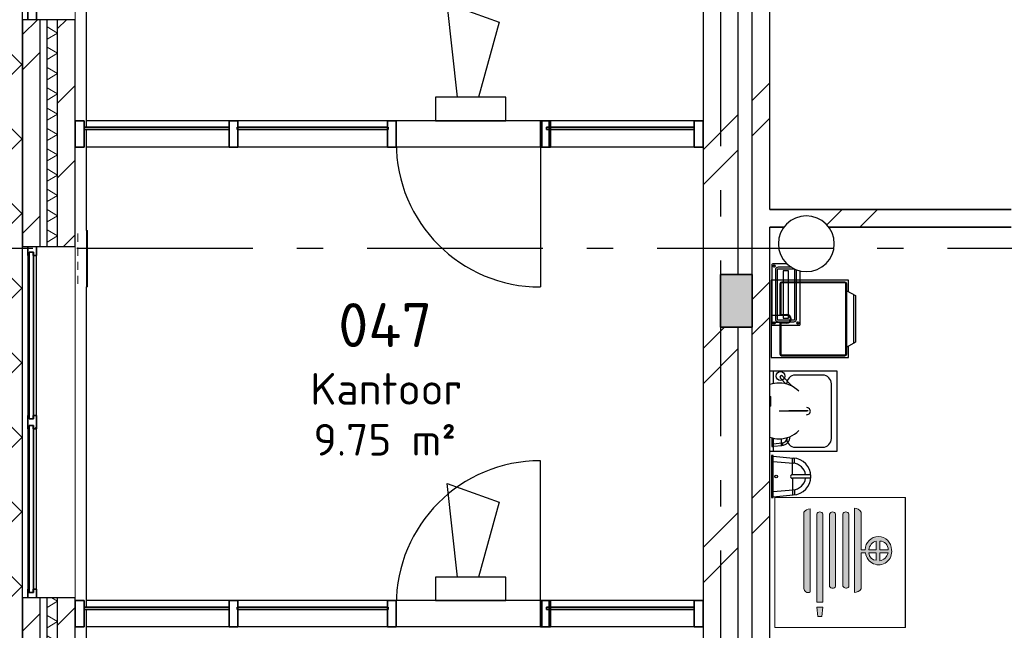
# Model space of a CAD drawing. Header units: millimetres. Extents: x -285236 to 84130, y -470 to 79511.
# Tile 161 of 192: x -1358 to 4241, y 64309 to 67783. Entities that reach past the tile are written whole.
import ezdxf
from ezdxf.enums import TextEntityAlignment as Align

# ---------------------------------------------------------------- set-up
doc = ezdxf.new("R2010")
doc.units = ezdxf.units.MM
doc.linetypes.add('NLRS_stramien', pattern=[1650, 1000, -250, 150, -250])
doc.layers.add('EL6511--', color=3, linetype='Continuous')
doc.layers.add('XREF', color=254, linetype='Continuous')
doc.styles.add('ISOCPEUR_1', font='isocpeur.ttf', dxfattribs={"height": 250})
doc.styles.add('ISOCPEUR_3', font='isocpeur.ttf', dxfattribs={"height": 180})
doc.styles.add('STABICAD-018', font='ISOCP.SHX', dxfattribs={"height": 180})
pattern_1 = [(45, (-29374, 17038.6), (-565.685, 565.685), []), (45, (-29174, 17038.6), (-565.685, 565.685), [])]

# ---------------------------------------------------------------- blocks, each defined once
blk = doc.blocks.new('VB654ASG')
at = {"color": 0, "linetype": 'Continuous'}
blk.add_lwpolyline([(-0.743, 2.333), (-1.333, 7.667), (1.619, 6.6), (0.438, 2.333)], dxfattribs=at)
blk.add_lwpolyline([(2, 1), (2, 2.333), (-2, 2.333), (-2, 1)], close=True, dxfattribs=at)
at = {"color": 0, "linetype": 'Continuous', "style": 'STABICAD-018'}
for tag, p in [('CODING1', (4.741, 13.372)), ('CODING2', (5.016, 10.912)), ('ARTICLECODE', (6.529, 8.71)), ('FIREPROTECTION_PANEL', (6.529, 6.4)), ('FIREPROTECTION_ZONE', (6.011, 4.064)), ('FIREPROTECTION_HARDWARENUMBER', (13.565, -0.707))]:
    blk.add_attdef(tag, text='', height=1.8, dxfattribs=at).set_placement(p, align=Align.MIDDLE)

msp = doc.modelspace()

# ---------------------------------------------------------------- hatches: boundary and pattern name
at = {"layer": 'XREF', "lineweight": 9}
h = msp.add_hatch(dxfattribs=at)
h.set_pattern_fill('FP_256', color=256, style=0, pattern_type=2)
h.set_pattern_definition([(44.996, (-29770.8, 17046.4), (-212.1294, 212.129), []), (135, (-29770.8, 17046.4), (-212.1293, -212.0994), [])])
h.paths.add_polyline_path([(-1343.6184, 59082.6047), (-1343.6184, 73194.6441), (-2194.1357, 73194.6441), (-9472.1304, 62387.6047), (-1356.1106, 59087.6839)])
h = msp.add_hatch(dxfattribs=at)
h.set_pattern_fill('FP_6', color=256, angle=45, style=0, pattern_type=2)
h.set_pattern_definition([(45, (-29374, 17038.6), (-565.685, 565.685), []), (45, (-29174, 17038.6), (-565.685, 565.685), [])])
h.paths.add_polyline_path([(-1242.1304, 58702.6047), (-1242.1304, 58793.5138), (-1262.1304, 58802.6047), (-1342.1304, 58802.6047), (-1342.1304, 58702.6047), (-1262.1304, 58702.6047)])
h.paths.add_polyline_path([(-1280.1223, 58982.6047), (-1242.1304, 58982.6047), (-1242.1304, 59947.6047), (-1342.1304, 59947.6047), (-1342.1304, 58982.6047)])
h.paths.add_polyline_path([(-1242.1304, 60917.6047), (-1242.1304, 60925.2262), (-1342.1304, 60925.2262), (-1342.1304, 60917.6047), (-1262.1304, 60917.6047)])
h.paths.add_polyline_path([(-1263.055, 61840.2262), (-1242.1304, 61840.2262), (-1242.1304, 62085.2262), (-1342.1304, 62085.2262), (-1342.1304, 61840.2262), (-1272.1304, 61840.2262)])
h.paths.add_polyline_path([(-1272.1304, 63000.2262), (-1242.1304, 63000.2262), (-1242.1304, 64492.6047), (-1342.1304, 64492.6047), (-1342.1304, 63000.2262)])
h.paths.add_polyline_path([(-1272.1304, 66492.6047), (-1242.1304, 66492.6047), (-1242.1304, 67782.6047), (-1342.1304, 67782.6047), (-1342.1304, 66492.6047)])
h.paths.add_polyline_path([(-1242.1304, 69782.6047), (-1242.1304, 69982.6047), (-1342.1304, 69982.6047), (-1342.1304, 69782.6047), (-1272.1304, 69782.6047)])
h = msp.add_hatch(dxfattribs=at)
h.set_pattern_fill('FP_101', color=256, angle=60, style=0, pattern_type=2)
h.set_pattern_definition([(330, (-1342.13, 64242.6), (99.9697, 57.7525), []), (30, (-1342.13, 64127.1), (-0.0303, 115.4525), [])])
h.paths.add_polyline_path([(-1202.1304, 58702.6047), (-1142.1304, 58702.6047), (-1142.1304, 58748.0592), (-1202.1304, 58775.332)])
h.paths.add_polyline_path([(-1155.6243, 58982.6047), (-1142.1304, 58982.6047), (-1142.1304, 59947.6047), (-1202.1304, 59947.6047), (-1202.1304, 58982.6047), (-1189.4778, 58982.6047)])
h.paths.add_polyline_path([(-1156.1304, 60917.6047), (-1142.1304, 60917.6047), (-1142.1304, 60925.2262), (-1202.1304, 60925.2262), (-1202.1304, 60917.6047)])
h.paths.add_polyline_path([(-1142.1304, 61840.2262), (-1142.1304, 62085.2262), (-1202.1304, 62085.2262), (-1202.1304, 61840.2262)])
h.paths.add_polyline_path([(-1202.1304, 63000.2262), (-1142.1304, 63000.2262), (-1142.1304, 64492.6047), (-1202.1304, 64492.6047), (-1202.1304, 63465.7061)])
h.paths.add_polyline_path([(-1202.1304, 66492.6047), (-1142.1304, 66492.6047), (-1142.1304, 67782.6047), (-1202.1304, 67782.6047), (-1202.1304, 66627.6109)])
h.paths.add_polyline_path([(-1142.1304, 69782.6047), (-1142.1304, 69882.6047), (-1202.1304, 69882.6047), (-1202.1304, 69782.6047)])
h = msp.add_hatch(dxfattribs=at)
h.set_pattern_fill('FP_6', color=256, angle=45, style=0, pattern_type=2)
h.set_pattern_definition(pattern_1)
h.paths.add_polyline_path([(2727.8696, 58982.6047), (2727.8696, 59302.6047), (2527.8697, 59302.6047), (2527.8696, 58982.6047), (2627.8696, 58982.6047)])
h.paths.add_polyline_path([(2727.8696, 60302.6047), (2727.8696, 62642.6047), (2627.8696, 62642.6047), (2627.8696, 62942.6047), (2727.8696, 62942.6047), (2727.8696, 66032.6047), (2627.8696, 66032.6047), (2627.8696, 66332.6047), (2727.8696, 66332.6047), (2727.8696, 69702.6047), (2527.8696, 69702.6047), (2527.8696, 60302.6047)])
h = msp.add_hatch(dxfattribs=at)
h.set_pattern_fill('FP_6', color=256, angle=45, style=0, pattern_type=2)
h.set_pattern_definition(pattern_1)
h.paths.add_polyline_path([(2907.8696, 58702.6047), (2907.8696, 59302.6047), (2807.8696, 59302.6047), (2807.8696, 58702.6047)])
h.paths.add_polyline_path([(2807.8696, 60302.6047), (2907.8696, 60302.6047), (2907.8696, 69702.6047), (2807.8696, 69702.6047), (2807.8696, 60547.0246)])
h = msp.add_hatch(dxfattribs=at)
h.set_pattern_fill('FP_88', color=256, angle=45, style=0, pattern_type=2)
h.set_pattern_definition([(45, (-29773.96, 17038.63), (-212.132, 212.132), [])])
h.paths.add_polyline_path([(-1142.1304, 58702.6047), (-1123.5397, 58739.6089), (-1131.4466, 58743.203), (-1115.8146, 58802.6047), (-1142.1304, 58802.6047)])
h.paths.add_polyline_path([(-1072.1304, 58882.6047), (-1042.1304, 58882.6047), (-1042.1304, 59947.6047), (-1142.1304, 59947.6047), (-1142.1304, 58982.6047), (-1072.1304, 58982.6047), (-1072.1304, 58901.6523)])
h.paths.add_polyline_path([(-1042.1304, 60917.6047), (-1042.1304, 60925.2262), (-1142.1304, 60925.2262), (-1142.1304, 60917.6047), (-1096.1304, 60917.6047)])
h.paths.add_polyline_path([(-1142.1304, 61840.2262), (-1042.1304, 61840.2262), (-1042.1304, 62085.2262), (-1142.1304, 62085.2262)])
h.paths.add_polyline_path([(-1042.1304, 63000.2262), (-1042.1304, 64492.6047), (-1142.1304, 64492.6047), (-1142.1304, 63000.2262)])
h.paths.add_polyline_path([(-1061.2667, 66492.6047), (-1042.1304, 66492.6047), (-1042.1304, 67782.6047), (-1142.1304, 67782.6047), (-1142.1304, 66492.6047)])
h = msp.add_hatch(dxfattribs=at)
h.set_pattern_fill('FP_8', color=256, angle=45, style=0, pattern_type=2)
h.set_pattern_definition(pattern_1)
h.paths.add_polyline_path([(8227.8237, 66602.6047), (12717.8696, 66602.6047), (12717.8696, 66702.6047), (5934.3696, 66702.6047), (5934.3696, 66602.6047), (6617.8696, 66602.6047)])
h.paths.add_polyline_path([(3269.3033, 66602.6047), (4279.3696, 66602.6047), (4279.3696, 66702.6047), (2907.8696, 66702.6047), (2907.8696, 66602.6047), (2989.3406, 66602.6047), (3002.7156, 66620.0353), (3035.5938, 66645.2637), (3073.8812, 66661.1229), (3114.9688, 66666.5321), (3156.0563, 66661.1229), (3194.3438, 66645.2637), (3227.222, 66620.0353), (3240.597, 66602.6047), (3268.3095, 66602.6047)])
h = msp.add_hatch(dxfattribs=at)
h.set_pattern_fill('FP_175', color=256, angle=90, style=0, pattern_type=2)
h.set_pattern_definition([(45, (-29773.96, 17038.6), (-449.013, 449.013), []), (45, (-29615.2, 17038.6), (-2e-13, 898.0256), []), (45, (-29932.7, 17038.6), (-2e-13, 898.0256), [])])
h.paths.add_polyline_path([(-1262.1305, 64492.6047), (-1262.1305, 64543.5924), (-1280.2303, 64543.5927), (-1280.3304, 64524.5912), (-1304.329, 64524.5927), (-1304.3304, 64543.5982), (-1312.1304, 64543.5982), (-1312.1304, 64492.6047), (-1272.1304, 64492.6047)])
h.paths.add_polyline_path([(-1304.3304, 65454.6047), (-1304.2303, 65473.6102), (-1280.2303, 65473.5057), (-1280.2303, 65454.6102), (-1262.1305, 65454.6102), (-1262.1305, 65530.5972), (-1280.2303, 65530.5972), (-1280.3304, 65511.5972), (-1304.3304, 65511.5972), (-1304.3304, 65530.6047), (-1312.1304, 65530.6047), (-1312.1304, 65454.6047)])
h.paths.add_polyline_path([(-1304.3304, 66441.6112), (-1304.2303, 66460.6167), (-1280.2303, 66460.5137), (-1280.2303, 66441.6167), (-1262.1305, 66441.617), (-1262.1305, 66492.6047), (-1312.1304, 66492.6047), (-1312.1304, 66441.6112)])
at = {"layer": 'XREF'}
msp.add_hatch(color=256, dxfattribs=at).paths.add_polyline_path([(2627.8696, 66175.4047), (2627.8696, 66032.6047), (2807.8696, 66032.6047), (2807.8696, 66332.6047), (2627.8696, 66332.6047), (2627.8696, 66182.6047)])
h = msp.add_hatch(color=256, dxfattribs=at)
h.paths.add_polyline_path([(3676.458, 64324.0153), (3678.5949, 64324.0153), (3678.5949, 65063.9669), (3676.458, 65063.9669), (3676.458, 64438.5999)])
h.paths.add_polyline_path([(3180.6714, 64386.7489), (3203.3375, 64386.7489), (3208.9121, 64439.7877), (3173.8005, 64439.7877), (3180.2753, 64389.8069)])
h.paths.add_polyline_path([(3208.9121, 64469.1421), (3208.9121, 64969.351), (3204.2064, 64977.0011), (3200.5856, 64979.748), (3196.3549, 64981.5394), (3191.4654, 64982.2673), (3191.2473, 64982.2673), (3186.7383, 64981.6918), (3182.4165, 64979.9611), (3178.668, 64977.2003), (3175.7333, 64973.5863), (3173.8005, 64969.351), (3173.8005, 64469.1421), (3203.3375, 64469.1421)])
h.paths.add_polyline_path([(3388.233, 64523.2514), (3399.183, 64525.2727), (3409.472, 64529.5299), (3418.6489, 64535.8363), (3426.3114, 64543.9156), (3426.3114, 64748.9078), (3451.9229, 64748.9078), (3455.7949, 64731.0161), (3463.9179, 64714.6111), (3475.8004, 64700.6858), (3490.7231, 64690.083), (3508.116, 64683.4027), (3525.9472, 64681.1717), (3544.1166, 64683.4027), (3561.1916, 64690.0021), (3576.1386, 64700.5707), (3588.053, 64714.4687), (3596.2136, 64730.855), (3600.1267, 64748.7378), (3599.5552, 64767.0348), (3596.2136, 64788.3313), (3588.053, 64806.4068), (3576.1386, 64821.1459), (3561.1916, 64832.2977), (3544.0193, 64839.4107), (3524.6262, 64841.9638), (3505.2332, 64839.4107), (3487.1617, 64831.9252), (3471.6434, 64820.0176), (3459.7358, 64804.4993), (3452.2503, 64786.4279), (3449.6972, 64767.0348), (3426.3114, 64767.0348), (3425.5235, 64982.2673), (3419.15, 64990.1851), (3410.0356, 64997.0672), (3399.5184, 65001.5194), (3388.233, 65003.2731), (3388.233, 64525.2727)])
h.paths.add_polyline_path([(3124.4094, 64523.7982), (3130.4665, 64524.5956), (3136.1109, 64526.9336), (3136.1109, 65000.5728), (3126.0299, 64998.6936), (3113.741, 64992.8488), (3108.0914, 64988.9825), (3101.0065, 64981.569), (3101.8039, 64541.144), (3104.1419, 64535.4996), (3107.861, 64530.6527), (3112.7079, 64526.9336), (3118.3523, 64524.5956)])
h.paths.add_polyline_path([(3264.4336, 64548.641), (3271.0928, 64549.8896), (3275.8355, 64552.2413), (3279.761, 64555.6527), (3281.7508, 64557.9958), (3281.7508, 64970.6998), (3276.508, 64977.9642), (3268.4543, 64981.888), (3259.5025, 64981.5394), (3251.7783, 64977.0011), (3247.1164, 64969.351), (3247.1164, 64557.9958), (3250.4271, 64554.0972), (3257.7744, 64549.8896), (3263.6107, 64548.7434)])
h.paths.add_polyline_path([(3339.0165, 64548.7434), (3347.7719, 64549.8896), (3352.5333, 64552.2413), (3353.5903, 64552.8526), (3357.2762, 64556.4549), (3357.2762, 64970.6998), (3352.0334, 64977.9642), (3343.9797, 64981.888), (3335.0278, 64981.5394), (3327.3037, 64977.0011), (3322.6418, 64969.351), (3322.6418, 64559.9125), (3327.3042, 64554.0972), (3331.5746, 64551.1292), (3336.6964, 64549.2727)])
h.paths.add_polyline_path([(3532.1088, 64703.6251), (3532.1088, 64748.9078), (3579.9194, 64748.9078), (3574.3853, 64735.4512), (3566.6274, 64724.2362), (3556.5171, 64714.8388), (3544.0193, 64707.6343), (3536.1669, 64704.9911)])
h.paths.add_polyline_path([(3512.8899, 64706.7844), (3500.0572, 64709.0193), (3488.8131, 64714.7414), (3483.1041, 64719.122), (3475.8004, 64729.3176), (3471.6434, 64742.2466), (3471.6434, 64748.9078), (3512.8899, 64748.9078), (3512.8899, 64708.2197)])
h.paths.add_polyline_path([(3488.8131, 64767.0348), (3470.7664, 64767.0348), (3475.8004, 64784.6304), (3479.8461, 64792.7177), (3490.7231, 64804.4467), (3500.0572, 64810.9814), (3512.8899, 64815.8515), (3512.8899, 64767.0348), (3490.7231, 64767.0348)])
h.paths.add_polyline_path([(3562.0907, 64767.0348), (3532.1088, 64767.0348), (3532.1088, 64815.8515), (3544.7434, 64814.1881), (3556.5171, 64809.3113), (3566.6274, 64801.5534), (3574.3853, 64791.4432), (3579.2621, 64779.6695), (3579.9194, 64767.0348), (3566.6274, 64767.0348)])
at = {"layer": 'XREF', "lineweight": 9}
h = msp.add_hatch(dxfattribs=at)
h.set_pattern_fill('FP_172', color=256, style=0, pattern_type=2)
h.set_pattern_definition([(0, (-29773.96, 17038.63), (0, 300), [])])
h.paths.add_polyline_path([(-992.1304, 64427.8978), (-167.1304, 64427.8978), (-167.1304, 64440.3978), (-992.1304, 64440.3978), (-992.1304, 64438.5999)])
h = msp.add_hatch(dxfattribs=at)
h.set_pattern_fill('FP_173', color=256, style=0, pattern_type=2)
h.set_pattern_definition([(0, (-29773.96, 17038.63), (0, 300), [])])
h.paths.add_polyline_path([(-122.1304, 64427.8978), (737.8696, 64427.8978), (737.8696, 64440.3978), (-122.1304, 64440.3978), (-122.1304, 64438.5999)])
h = msp.add_hatch(dxfattribs=at)
h.set_pattern_fill('FP_174', color=256, style=0, pattern_type=2)
h.set_pattern_definition([(0, (-29773.96, 17038.63), (0, 300), [])])
h.paths.add_polyline_path([(1637.8696, 64427.8978), (2477.8696, 64427.8978), (2477.8696, 64440.3978), (1637.8696, 64440.3978), (1637.8696, 64438.5999)])

# ---------------------------------------------------------------- linework, layer by layer
at = {"layer": 'XREF', "linetype": 'NLRS_stramien'}
for p, q in [((2627.8696, 77962.7572), (2627.8696, 8370.0218)), ((-47232.6128, 66482.6047), (64223.889, 66482.6047))]:
    msp.add_line(p, q, dxfattribs=at)
at = {"layer": 'XREF'}
for p, q in [((-1343.6184, 73194.6441), (-1343.6184, 59082.6047)), ((2527.8696, 69782.6047), (2527.8696, 60302.6047)), ((2907.8696, 66702.6047), (2907.8696, 69702.6047)), ((-977.1303, 67170.1547), (-977.1303, 67982.6047)), ((-1342.1304, 67782.6047), (-1342.1304, 66492.6047)), ((-1042.1304, 67782.6047), (-1342.1304, 67782.6047)), ((-1042.1304, 66492.6047), (-1042.1304, 67782.6047)), ((-167.1304, 67207.6047), (-977.1303, 67207.6047)), ((732.8696, 67207.6047), (-117.1304, 67207.6047)), ((1602.8696, 67207.6047), (782.8696, 67207.6047)), ((2477.8696, 67207.6047), (1660.3696, 67207.6047)), ((-977.1303, 66582.6047), (-977.1303, 67157.6547)), ((-167.1304, 67057.6047), (-977.1303, 67057.6047)), ((732.8696, 67057.6047), (-117.1304, 67057.6047)), ((1602.8696, 67057.6047), (782.8696, 67057.6047)), ((1602.8696, 67057.6047), (1602.8696, 66261.8047)), ((2477.8696, 67057.6047), (1660.3696, 67057.6047)), ((2907.8696, 60302.6047), (2907.8696, 66602.6047)), ((-1342.1304, 66492.6047), (-1042.1304, 66492.6047)), ((-1312.1304, 66441.6112), (-1312.1304, 65530.6047)), ((-1304.3304, 65530.6047), (-1304.329, 66441.6112)), ((-1262.1305, 65530.5972), (-1262.1303, 66441.6167)), ((2919.1049, 66389.0689), (2919.1049, 66049.0689)), ((3004.6183, 66394.0689), (2924.1049, 66394.0689)), ((2939.1049, 66359.0689), (2939.1049, 66079.0689)), ((2949.1049, 66359.0689), (2949.1049, 66079.0689)), ((3030.6828, 66374.0689), (2954.1049, 66374.0689)), ((3044.1049, 66364.0689), (2954.1049, 66364.0689)), ((3049.1049, 66079.0689), (3049.1049, 66359.0689)), ((3059.1049, 66079.0689), (3059.1049, 66359.0689)), ((3079.1049, 66049.0689), (3079.1049, 66353.7537)), ((3334.3376, 66290.1853), (2974.3376, 66290.1853)), ((3334.3376, 66290.1853), (2974.3376, 66290.1853)), ((-977.1303, 64440.3978), (-977.1303, 66262.6047)), ((2964.3376, 66280.1853), (2964.3376, 66100.1853)), ((2964.3376, 66280.1853), (2964.3376, 66100.1853)), ((3334.3376, 66285.1853), (2974.3376, 66285.1853)), ((3334.3376, 66285.1853), (2974.3376, 66285.1853)), ((3339.3376, 65880.1853), (3339.3376, 66280.1853)), ((3339.3376, 65880.1853), (3339.3376, 66280.1853)), ((3344.3376, 65880.1853), (3344.3376, 66280.1853)), ((3344.3376, 65880.1853), (3344.3376, 66280.1853)), ((3384.3376, 65941.8419), (3384.3376, 66218.5287)), ((3384.3376, 65941.8419), (3384.3376, 66218.5287)), ((3004.3376, 66100.1853), (2914.3376, 66100.1853)), ((3004.3376, 66100.1853), (2914.3376, 66100.1853)), ((2954.1049, 66074.0689), (3044.1049, 66074.0689)), ((2954.1049, 66064.0689), (3044.1049, 66064.0689)), ((3004.3376, 66060.1853), (2914.3376, 66060.1853)), ((3004.3376, 66060.1853), (2914.3376, 66060.1853)), ((2924.1049, 66044.0689), (3074.1049, 66044.0689)), ((2964.3376, 66060.1853), (2964.3376, 65880.1853)), ((2964.3376, 66060.1853), (2964.3376, 65880.1853)), ((2974.3376, 65875.1853), (3334.3376, 65875.1853)), ((2974.3376, 65875.1853), (3334.3376, 65875.1853)), ((2974.3376, 65870.1853), (3334.3376, 65870.1853)), ((2974.3376, 65870.1853), (3334.3376, 65870.1853)), ((2927.8696, 65711.2353), (2927.8696, 65785.3592)), ((2967.5261, 65743.3433), (2998.5471, 65710.4959)), ((3035.6652, 65695.9519), (2979.8855, 65755.0156)), ((3207.8696, 65760.3592), (3052.8696, 65760.3592)), ((3257.8696, 65400.3592), (3257.8696, 65710.3592)), ((2960.4002, 65556.768), (3119.1502, 65556.768)), ((3125.4002, 65556.768), (3014.8503, 65556.768)), ((-1312.1304, 65454.6047), (-1312.1304, 64543.5982)), ((-1304.329, 64543.5982), (-1304.3304, 65454.6047)), ((-1262.1303, 64543.5927), (-1262.1305, 65454.6102)), ((2927.8696, 65325.3592), (2927.8696, 65402.3007)), ((2973.5938, 65360.5217), (2973.5938, 65399.755)), ((3002.8696, 65404.2251), (3002.8696, 65400.3592)), ((2927.9448, 65356.0592), (2975.8563, 65360.7208)), ((2927.9588, 65370.0726), (2975.2253, 65374.6774)), ((2979.1889, 65375.0833), (2979.1889, 65360.984)), ((3052.8696, 65350.3592), (3207.8696, 65350.3592)), ((3287.8696, 65325.3592), (2907.8696, 65325.3592)), ((2927.2263, 65299.0793), (3040.824, 65288.8541)), ((3047.9188, 65257.9989), (3047.9188, 65288.2748)), ((1602.8696, 64477.8478), (1602.8696, 65273.6478)), ((2927.1964, 65268.9881), (3039.4095, 65258.8875)), ((2926.997, 65068.5794), (3040.6148, 65078.5786)), ((2927.0269, 65098.6707), (3039.26, 65108.548)), ((3047.771, 65109.4196), (3047.771, 65079.1437)), ((-1342.1304, 64492.6047), (-1342.1304, 61840.2262)), ((-1042.1304, 64492.6047), (-1342.1304, 64492.6047)), ((-1042.1304, 61840.2262), (-1042.1304, 64492.6047)), ((-167.1304, 64477.8478), (-977.1303, 64477.8478)), ((732.8696, 64477.8478), (-117.1304, 64477.8478)), ((1602.8696, 64477.8478), (782.8696, 64477.8478)), ((2477.8696, 64477.8478), (1660.3696, 64477.8478)), ((-977.1303, 63882.6047), (-977.1303, 64427.8978)), ((-167.1304, 64327.8478), (-977.1303, 64327.8478)), ((732.8696, 64327.8478), (-117.1304, 64327.8478)), ((1602.8696, 64327.8478), (782.8696, 64327.8478)), ((2477.8696, 64327.8478), (1660.3696, 64327.8478))]:
    msp.add_line(p, q, dxfattribs=at)
at = {"layer": 'XREF', "lineweight": 13}
for p, q in [((-1342.1304, 67782.6047), (-1342.1304, 69782.6047)), ((-1042.1304, 69782.6047), (-1042.1304, 67782.6047)), ((-1342.1304, 64492.6047), (-1342.1304, 66492.6047)), ((-1042.1304, 66492.6047), (-1042.1304, 64492.6047)), ((3678.5949, 65063.9669), (2936.458, 65063.9669)), ((2936.458, 65063.9669), (2936.458, 64324.0153)), ((3676.458, 65063.9669), (2936.458, 65063.9669)), ((2936.458, 65063.9669), (2936.458, 64324.0153)), ((3676.458, 64324.0153), (3676.458, 65063.9669)), ((3678.5949, 64324.0153), (3678.5949, 65063.9669)), ((3136.1109, 65000.5728), (3136.1109, 64526.9336)), ((3388.233, 64523.2514), (3388.233, 65003.2731)), ((3101.0065, 64547.2011), (3101.0065, 64981.569)), ((3173.8005, 64469.1421), (3173.8005, 64969.351)), ((3208.9121, 64969.351), (3208.9121, 64469.1421)), ((3247.1164, 64557.9958), (3247.1164, 64969.351)), ((3281.7508, 64970.6998), (3281.7508, 64557.9958)), ((3322.6418, 64559.9125), (3322.6418, 64969.351)), ((3357.2762, 64970.6998), (3357.2762, 64556.4549)), ((3426.3114, 64981.2885), (3426.3114, 64767.0348)), ((3512.8899, 64767.0348), (3512.8899, 64815.8515)), ((3532.1088, 64815.8515), (3532.1088, 64767.0348)), ((3426.3114, 64767.0348), (3449.6972, 64767.0348)), ((3451.9229, 64748.9078), (3426.3114, 64748.9078)), ((3426.3114, 64748.9078), (3426.3114, 64543.9156)), ((3470.7664, 64767.0348), (3512.8899, 64767.0348)), ((3512.8899, 64748.9078), (3470.7664, 64748.9078)), ((3512.8899, 64706.7844), (3512.8899, 64748.9078)), ((3532.1088, 64767.0348), (3580.9255, 64767.0348)), ((3532.1088, 64748.9078), (3532.1088, 64703.6251)), ((3579.9194, 64748.9078), (3532.1088, 64748.9078)), ((3208.9121, 64469.1421), (3173.8005, 64469.1421)), ((3173.8005, 64439.7877), (3208.9121, 64439.7877)), ((3180.6714, 64386.7489), (3173.8005, 64439.7877)), ((3208.9121, 64439.7877), (3203.3375, 64386.7489)), ((3203.3375, 64386.7489), (3180.6714, 64386.7489)), ((2936.458, 64324.0153), (3678.5949, 64324.0153)), ((2936.458, 64324.0153), (3676.458, 64324.0153))]:
    msp.add_line(p, q, dxfattribs=at)
at = {"layer": 'XREF', "lineweight": 25}
for p, q in [((2727.8696, 66332.6047), (2727.8696, 69702.6047)), ((2807.8696, 66332.6047), (2807.8696, 69702.6047)), ((-1242.1304, 66492.6047), (-1242.1304, 67782.6047)), ((-1202.1304, 66492.6047), (-1202.1304, 67782.6047)), ((-1142.1304, 66492.6047), (-1142.1304, 67782.6047)), ((2727.8696, 62942.6047), (2727.8696, 66032.6047)), ((2807.8696, 62942.6047), (2807.8696, 66032.6047)), ((-1242.1304, 61840.2262), (-1242.1304, 64492.6047)), ((-1202.1304, 61840.2262), (-1202.1304, 64492.6047)), ((-1142.1304, 61840.2262), (-1142.1304, 64492.6047))]:
    msp.add_line(p, q, dxfattribs=at)
at = {"layer": 'XREF', "lineweight": 35}
for p, q in [((-1312.1304, 67833.5982), (-1312.1304, 67782.6047)), ((-1262.1305, 67782.6047), (-1262.1303, 67833.5927)), ((-992.1304, 67207.6047), (-1042.1304, 67207.6047)), ((-1042.1304, 67207.6047), (-1042.1304, 67057.6047)), ((-992.1304, 67057.6047), (-992.1304, 67207.6047)), ((-167.1304, 67170.1547), (-992.1304, 67170.1547)), ((-992.1304, 67170.1547), (-992.1304, 67157.6547)), ((-992.1304, 67157.6547), (-167.1304, 67157.6547)), ((-167.1304, 67157.6547), (-167.1304, 67170.1547)), ((737.8696, 67170.1547), (-122.1304, 67170.1547)), ((-122.1304, 67170.1547), (-122.1304, 67157.6547)), ((-122.1304, 67157.6547), (737.8696, 67157.6547)), ((737.8696, 67157.6547), (737.8696, 67170.1547)), ((2477.8696, 67170.1547), (1637.8696, 67170.1547)), ((1637.8696, 67170.1547), (1637.8696, 67157.6547)), ((1637.8696, 67157.6547), (2477.8696, 67157.6547)), ((2477.8696, 67157.6547), (2477.8696, 67170.1547)), ((-1042.1304, 67057.6047), (-992.1304, 67057.6047)), ((4279.3696, 66702.6047), (2907.8696, 66702.6047)), ((2907.8696, 66602.6047), (2989.3406, 66602.6047)), ((3240.597, 66602.6047), (4279.3696, 66602.6047)), ((-1312.1304, 66492.6047), (-1312.1304, 66441.6112)), ((-1304.329, 66441.6112), (-1304.3304, 66460.6167)), ((-1304.3304, 66460.6167), (-1280.329, 66460.6167)), ((-1304.2303, 66460.6014), (-1304.2303, 65511.6057)), ((-1280.2303, 66460.6014), (-1304.2303, 66460.6014)), ((-1280.329, 66460.6167), (-1280.3304, 66441.6167)), ((-1280.2303, 65511.6057), (-1280.2303, 66460.6014)), ((-1262.1303, 66441.6167), (-1262.1305, 66492.6047)), ((-1312.1304, 66441.6112), (-1304.329, 66441.6112)), ((-1280.3304, 66441.6167), (-1262.1303, 66441.6167)), ((2627.8696, 66332.6047), (2627.8696, 66032.6047)), ((2807.8696, 66332.6047), (2627.8696, 66332.6047)), ((2807.8696, 66032.6047), (2807.8696, 66332.6047)), ((2627.8696, 66032.6047), (2807.8696, 66032.6047)), ((-1304.3304, 65530.6047), (-1312.1304, 65530.6047)), ((-1312.1304, 65530.6047), (-1312.1304, 65454.6047)), ((-1304.3304, 65511.5972), (-1304.3304, 65530.6047)), ((-1280.3304, 65511.5972), (-1304.3304, 65511.5972)), ((-1304.2303, 65511.6057), (-1280.2303, 65511.6057)), ((-1262.1305, 65530.5972), (-1280.3304, 65530.5972)), ((-1280.3304, 65530.5972), (-1280.3304, 65511.5972)), ((-1262.1305, 65454.6102), (-1262.1305, 65530.5972)), ((-1312.1304, 65454.6047), (-1304.3304, 65454.6047)), ((-1304.3304, 65454.6047), (-1304.3304, 65473.6102)), ((-1304.3304, 65473.6102), (-1280.3304, 65473.6102)), ((-1304.2303, 65473.5934), (-1304.2303, 64524.608)), ((-1280.2303, 65473.5934), (-1304.2303, 65473.5934)), ((-1280.3304, 65473.6102), (-1280.3304, 65454.6102)), ((-1280.3304, 65454.6102), (-1262.1305, 65454.6102)), ((-1280.2303, 64524.608), (-1280.2303, 65473.5934)), ((-1304.329, 64543.5982), (-1312.1304, 64543.5982)), ((-1312.1304, 64543.5982), (-1312.1304, 64492.6047)), ((-1304.3304, 64524.5927), (-1304.329, 64543.5982)), ((-1280.329, 64524.5927), (-1304.3304, 64524.5927)), ((-1304.2303, 64524.608), (-1280.2303, 64524.608)), ((-1262.1303, 64543.5927), (-1280.3304, 64543.5927)), ((-1280.3304, 64543.5927), (-1280.329, 64524.5927)), ((-1262.1305, 64492.6047), (-1262.1303, 64543.5927)), ((-992.1304, 64477.8478), (-1042.1304, 64477.8478)), ((-1042.1304, 64477.8478), (-1042.1304, 64327.8478)), ((-992.1304, 64327.8478), (-992.1304, 64477.8478)), ((-167.1304, 64440.3978), (-992.1304, 64440.3978)), ((-992.1304, 64440.3978), (-992.1304, 64427.8978)), ((-167.1304, 64427.8978), (-167.1304, 64440.3978)), ((737.8696, 64440.3978), (-122.1304, 64440.3978)), ((-122.1304, 64440.3978), (-122.1304, 64427.8978)), ((737.8696, 64427.8978), (737.8696, 64440.3978)), ((2477.8696, 64440.3978), (1637.8696, 64440.3978)), ((1637.8696, 64440.3978), (1637.8696, 64427.8978)), ((2477.8696, 64427.8978), (2477.8696, 64440.3978)), ((-992.1304, 64427.8978), (-167.1304, 64427.8978)), ((-122.1304, 64427.8978), (737.8696, 64427.8978)), ((1637.8696, 64427.8978), (2477.8696, 64427.8978)), ((-1042.1304, 64327.8478), (-992.1304, 64327.8478))]:
    msp.add_line(p, q, dxfattribs=at)
at = {"layer": 'XREF', "lineweight": 35, "extrusion": (0, 0, -1)}
for p, q in [((-117.1304, 67207.6047), (-167.1304, 67207.6047)), ((-167.1304, 67207.6047), (-167.1304, 67057.6047)), ((-117.1304, 67057.6047), (-117.1304, 67207.6047)), ((782.8696, 67207.6047), (732.8696, 67207.6047)), ((732.8696, 67207.6047), (732.8696, 67057.6047)), ((782.8696, 67057.6047), (782.8696, 67207.6047)), ((1652.8696, 67207.6047), (1602.8696, 67207.6047)), ((1602.8696, 67207.6047), (1602.8696, 67057.6047)), ((1660.3696, 67207.6047), (1610.3696, 67207.6047)), ((1610.3696, 67207.6047), (1610.3696, 67057.6047)), ((1652.8696, 67057.6047), (1652.8696, 67207.6047)), ((1660.3696, 67057.6047), (1660.3696, 67207.6047)), ((2527.8696, 67207.6047), (2477.8696, 67207.6047)), ((2477.8696, 67207.6047), (2477.8696, 67057.6047)), ((2527.8696, 67057.6047), (2527.8696, 67207.6047)), ((-167.1304, 67057.6047), (-117.1304, 67057.6047)), ((732.8696, 67057.6047), (782.8696, 67057.6047)), ((1602.8696, 67057.6047), (1652.8696, 67057.6047)), ((1610.3696, 67057.6047), (1660.3696, 67057.6047)), ((2477.8696, 67057.6047), (2527.8696, 67057.6047)), ((-117.1304, 64477.8478), (-167.1304, 64477.8478)), ((-167.1304, 64477.8478), (-167.1304, 64327.8478)), ((-117.1304, 64327.8478), (-117.1304, 64477.8478)), ((782.8696, 64477.8478), (732.8696, 64477.8478)), ((732.8696, 64477.8478), (732.8696, 64327.8478)), ((782.8696, 64327.8478), (782.8696, 64477.8478)), ((1652.8696, 64477.8478), (1602.8696, 64477.8478)), ((1602.8696, 64477.8478), (1602.8696, 64327.8478)), ((1660.3696, 64477.8478), (1610.3696, 64477.8478)), ((1610.3696, 64477.8478), (1610.3696, 64327.8478)), ((1652.8696, 64327.8478), (1652.8696, 64477.8478)), ((1660.3696, 64327.8478), (1660.3696, 64477.8478)), ((2527.8696, 64477.8478), (2477.8696, 64477.8478)), ((2477.8696, 64477.8478), (2477.8696, 64327.8478)), ((2527.8696, 64327.8478), (2527.8696, 64477.8478)), ((-167.1304, 64327.8478), (-117.1304, 64327.8478)), ((732.8696, 64327.8478), (782.8696, 64327.8478)), ((1602.8696, 64327.8478), (1652.8696, 64327.8478)), ((1610.3696, 64327.8478), (1660.3696, 64327.8478)), ((2477.8696, 64327.8478), (2527.8696, 64327.8478))]:
    msp.add_line(p, q, dxfattribs=at)
at = {"layer": 'XREF', "lineweight": 9}
for p, q in [((-977.1303, 66502.6047), (-977.1303, 66582.6047)), ((-977.1303, 66582.6047), (-972.1303, 66582.6047)), ((-972.1303, 66582.6047), (-972.1303, 66502.6047)), ((-1027.1303, 66565.5775), (-1027.1303, 66519.6318)), ((-1027.1303, 66485.5775), (-1027.1303, 66439.6318)), ((-977.1303, 66422.6047), (-977.1303, 66502.6047)), ((-977.1303, 66502.6047), (-972.1303, 66502.6047)), ((-972.1303, 66502.6047), (-977.1303, 66502.6047)), ((-972.1303, 66502.6047), (-972.1303, 66422.6047)), ((-1027.1303, 66405.5775), (-1027.1303, 66359.6318)), ((-977.1303, 66342.6047), (-977.1303, 66422.6047)), ((-977.1303, 66422.6047), (-972.1303, 66422.6047)), ((-972.1303, 66422.6047), (-977.1303, 66422.6047)), ((-972.1303, 66422.6047), (-972.1303, 66342.6047)), ((-1027.1303, 66325.5775), (-1027.1303, 66279.6318)), ((-977.1303, 66262.6047), (-977.1303, 66342.6047)), ((-977.1303, 66342.6047), (-972.1303, 66342.6047)), ((-972.1303, 66342.6047), (-977.1303, 66342.6047)), ((-972.1303, 66342.6047), (-972.1303, 66262.6047)), ((-972.1303, 66262.6047), (-977.1303, 66262.6047))]:
    msp.add_line(p, q, dxfattribs=at)
at = {"layer": 'XREF', "lineweight": 18}
for p, q in [((2907.8697, 65638.4876), (2912.8697, 65638.4876)), ((2912.8697, 65638.4876), (2912.8697, 65583.4876)), ((2907.8697, 65583.4876), (2912.8697, 65583.4876))]:
    msp.add_line(p, q, dxfattribs=at)
at = {"layer": 'XREF', "flags": 128}
for points in [[(2936.5338, 66381.14), (2934.2838, 66385.0371), (2929.7838, 66385.0371), (2927.5338, 66381.14), (2929.7838, 66377.2429), (2934.2838, 66377.2429)], [(3014.1049, 66354.0689), (2984.1049, 66354.0689), (2984.1049, 66084.0689), (3014.1049, 66084.0689)], [(2936.5338, 66056.9979), (2934.2838, 66053.1007), (2929.7838, 66053.1007), (2927.5338, 66056.9979), (2929.7838, 66060.895), (2934.2838, 66060.895)], [(3061.6759, 66056.9979), (3063.9259, 66053.1007), (3068.4259, 66053.1007), (3070.6759, 66056.9979), (3068.4259, 66060.895), (3063.9259, 66060.895)]]:
    msp.add_lwpolyline(points, close=True, dxfattribs=at)
for points in [[(3354.3376, 66234.7711), (3354.3376, 66300.1853), (2914.3376, 66300.1853), (2914.3376, 65860.1853), (3354.3376, 65860.1853), (3354.3376, 65925.5994)], [(3354.3376, 66234.7711), (3354.3376, 66300.1853), (2914.3376, 66300.1853), (2914.3376, 65860.1853), (3354.3376, 65860.1853), (3354.3376, 65925.5994)], [(2969.3376, 66280.1853), (2969.3376, 66105.1853), (3004.3376, 66105.1853)], [(2969.3376, 66280.1853), (2969.3376, 66105.1853), (3004.3376, 66105.1853)], [(3344.3376, 66240.1853), (3394.3376, 66213.1145), (3394.3376, 65947.256), (3344.3376, 65920.1853)], [(3344.3376, 66240.1853), (3394.3376, 66213.1145), (3394.3376, 65947.256), (3344.3376, 65920.1853)], [(3004.3376, 66055.1853), (2969.3376, 66055.1853), (2969.3376, 65880.1853)], [(3004.3376, 66055.1853), (2969.3376, 66055.1853), (2969.3376, 65880.1853)], [(2907.8696, 65785.3592), (3287.8696, 65785.3592), (3287.8696, 65325.3592)], [(2918.397, 65403.8066), (2918.397, 65353.7404), (2927.9425, 65353.7404), (2927.9425, 65402.2911)], [(2926.992, 65063.5794), (2926.992, 65304.0793), (2917.2313, 65304.0793), (2917.2313, 65063.5894), (2926.992, 65063.5894)], [(3140.6453, 65193.617), (3035.8715, 65193.617), (3035.8715, 65289.2914)], [(3140.6254, 65173.617), (3035.8516, 65173.617), (3035.8516, 65078.151)]]:
    msp.add_lwpolyline(points, dxfattribs=at)
at = {"layer": 'XREF'}
for centre, radius in [((2932.0338, 66381.14), 6), ((2932.0338, 66056.9979), 6), ((3066.1759, 66056.9979), 6), ((2967.8696, 65755.3592), 25.0217), ((2943.7751, 65183.8128), 8.1261)]:
    msp.add_circle(centre, radius, dxfattribs=at)
for centre, radius, start, end in [((1602.8696, 67081.8047), 820, 180, 270), ((3114.9688, 66507.7821), 158.75, 90, 180), ((3114.9688, 66507.7821), 158.75, 0, 90), ((3114.9688, 66507.7821), 158.75, 180, 270), ((3114.9688, 66507.7821), 158.75, 270, 0), ((2924.1049, 66389.0689), 5, 90, 180), ((2954.1049, 66359.0689), 15, 90, 180), ((2954.1049, 66359.0689), 5, 90, 180), ((3044.1049, 66359.0689), 5, 0, 90), ((3044.1049, 66359.0689), 15, 0, 7.6464556), ((2974.3376, 66280.1853), 10, 90, 180), ((2974.3376, 66280.1853), 10, 90, 180), ((3334.3376, 66280.1853), 10, 0, 90), ((3334.3376, 66280.1853), 10, 0, 90), ((2974.3376, 66280.1853), 5, 90, 180), ((2974.3376, 66280.1853), 5, 90, 180), ((3334.3376, 66280.1853), 5, 0, 90), ((3334.3376, 66280.1853), 5, 0, 90), ((2954.1049, 66079.0689), 15, 180, 270), ((2954.1049, 66079.0689), 5, 180, 270), ((3004.3376, 66080.1853), 25, 270, 90), ((3004.3376, 66080.1853), 25, 270, 90), ((3004.3376, 66080.1853), 20, 270, 90), ((3004.3376, 66080.1853), 20, 270, 90), ((3044.1049, 66079.0689), 5, 270, 0), ((3044.1049, 66079.0689), 15, 270, 0), ((2924.1049, 66049.0689), 5, 180, 270), ((3074.1049, 66049.0689), 5, 270, 0), ((2974.3376, 65880.1853), 10, 180, 270), ((2974.3376, 65880.1853), 10, 180, 270), ((2974.3376, 65880.1853), 5, 180, 270), ((2974.3376, 65880.1853), 5, 180, 270), ((3334.3376, 65880.1853), 5, 270, 0), ((3334.3376, 65880.1853), 10, 270, 0), ((3334.3376, 65880.1853), 5, 270, 0), ((3334.3376, 65880.1853), 10, 270, 0), ((2973.7058, 65749.1794), 8.5, 43.362071, 223.362071), ((3052.8696, 65710.3592), 50, 90, 180), ((3207.8696, 65710.3592), 50, 0, 90), ((2960.4002, 65556.768), 158.75, 90, 109.4130701), ((2960.4002, 65556.768), 158.75, 45, 90), ((3117.8696, 65555.3592), 20, 266.2153845, 90), ((2960.4002, 65556.768), 158.75, 250.5869299, 270), ((2960.4002, 65556.768), 158.75, 270, 315), ((2973.6427, 65409.6853), 35.0437, 272.5884274, 353.4429543), ((2973.6427, 65409.6853), 49.0146, 272.5884274, 1.8678405), ((3052.8696, 65400.3592), 50, 180, 270), ((3207.8696, 65400.3592), 50, 270, 0), ((3035.8616, 65183.7212), 105.25, 272.5884274, 87.2975707), ((1602.8696, 64453.6478), 820, 90, 180), ((3035.8616, 65183.7212), 75.25, 7.5796467, 87.2975707), ((3035.8616, 65183.7212), 10, 89.9429991, 269.9429991), ((3035.8616, 65183.7212), 75.25, 272.5884274, 352.3063515)]:
    msp.add_arc(centre, radius, start, end, dxfattribs=at)
at = {"layer": 'XREF', "lineweight": 13}
for centre, radius, start, end in [((3140.076, 64951.3235), 49.4087, 94.6030843, 142.2549545), ((3386.7914, 64956.807), 46.4884, 31.7769659, 88.2230341), ((3191.3563, 64963.8981), 18.3831, 17.2548649, 162.7451351), ((3264.6722, 64963.8981), 18.3831, 21.7153146, 162.7451351), ((3340.1976, 64963.8981), 18.3831, 21.7153146, 162.7451351), ((3524.6262, 64767.0348), 74.929, 360, 180), ((3526.0042, 64761.953), 55.471, 103.6751159, 174.7436705), ((3532.1088, 64767.0348), 48.8167, 0, 90), ((3526.0325, 64755.5811), 74.4095, 185.1453969, 8.8546031), ((3512.8899, 64748.9078), 42.1235, 180, 270), ((3518.4085, 64765.9714), 63.8338, 282.3934726, 344.4956195), ((3264.4336, 64569.3468), 20.7058, 213.244084, 326.755916), ((3341.0734, 64569.3468), 20.7058, 207.1059603, 321.4918978), ((3124.4094, 64547.2011), 23.4029, 180, 300), ((3384.108, 64576.2688), 53.1777, 274.4489378, 322.5261495)]:
    msp.add_arc(centre, radius, start, end, dxfattribs=at)

# ---------------------------------------------------------------- block references
at = {"layer": 'EL6511--', "linetype": 'Continuous', "lineweight": 100, "xscale": 100, "yscale": 100, "zscale": 100}
for p in [(1206.2698, 67107.6047), (1206.627, 64377.8478)]:
    msp.add_blockref('VB654ASG', p, dxfattribs=at)

# ---------------------------------------------------------------- texts
at = {"layer": 'XREF', "attachment_point": 1}
for s, insert, char_height, width, style in [('047', (453.2989, 66170.1351), 250, 673.4175, 'ISOCPEUR_1'), ('Kantoor', (294.2989, 65772.1612), 180, 1058.2275, 'ISOCPEUR_3'), ('9.75 m²', (312.8779, 65482.5548), 180, 994.0925, 'ISOCPEUR_3')]:
    msp.add_mtext(s, dxfattribs=dict(at, insert=insert, char_height=char_height, width=width, style=style))

doc.saveas('drawing.dxf')
